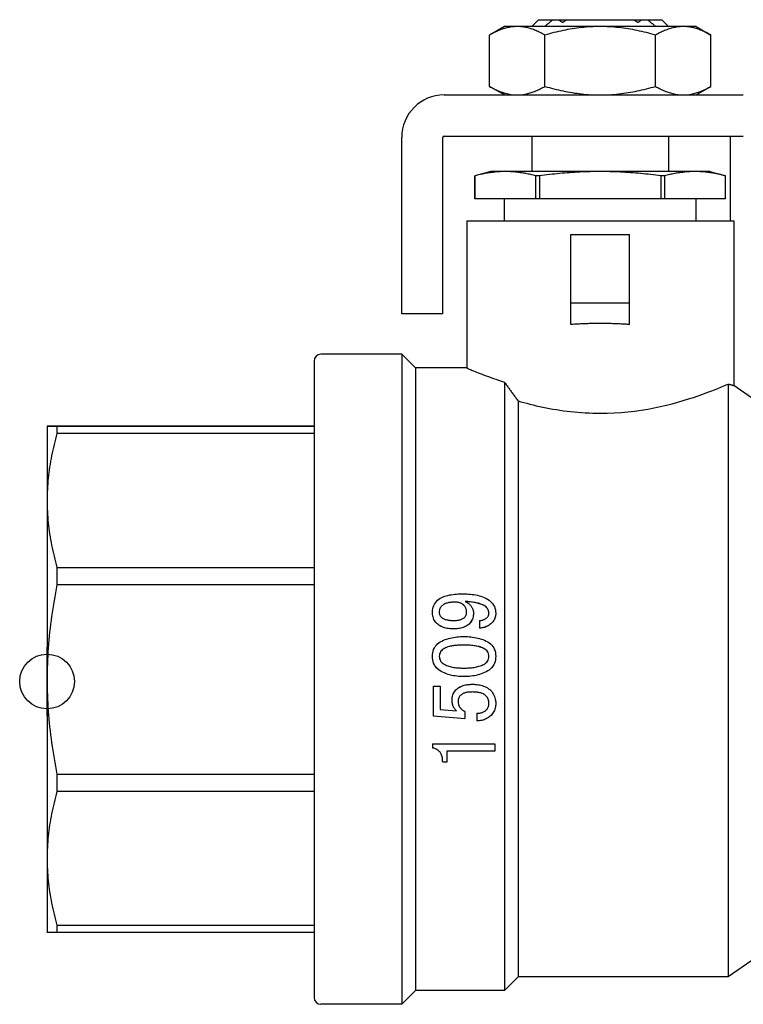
# Model space of a CAD drawing. Header units: millimetres. Extents: x 43 to 3762, y 62 to 374.
# Tile 1 of 15: x 230 to 283, y 191 to 262. Entities that reach past the tile are written whole.
import ezdxf

# ---------------------------------------------------------------- set-up
doc = ezdxf.new("R2010")
doc.units = ezdxf.units.MM
doc.layers.add('DETAIL', color=2, linetype='Continuous')
doc.layers.add('ORIGIN', color=6, linetype='Continuous')

msp = doc.modelspace()

# ---------------------------------------------------------------- linework, layer by layer
at = {"layer": 'DETAIL'}
for p, q in [((265.733, 261.985), (264.65, 261.36)), ((266.671, 261.985), (265.733, 261.985)), ((272.733, 261.985), (266.671, 261.985)), ((268.233, 262.485), (267.733, 261.985)), ((268.233, 262.485), (269.292, 262.485)), ((269.292, 262.485), (269.695, 262.485)), ((269.695, 262.485), (270.277, 262.485)), ((270.277, 262.485), (275.188, 262.485)), ((278.795, 261.985), (272.733, 261.985)), ((275.188, 262.485), (275.771, 262.485)), ((275.771, 262.485), (276.174, 262.485)), ((276.174, 262.485), (277.233, 262.485)), ((277.233, 262.485), (277.733, 261.985)), ((279.733, 261.985), (278.795, 261.985)), ((279.733, 261.985), (280.816, 261.36)), ((264.65, 257.61), (264.65, 261.36)), ((268.691, 257.61), (268.691, 261.36)), ((276.774, 257.61), (276.774, 261.36)), ((280.816, 257.61), (280.816, 261.36)), ((265.733, 256.985), (264.65, 257.61)), ((279.733, 256.985), (280.816, 257.61)), ((261.333, 256.985), (283.185, 256.985)), ((261.333, 253.985), (283.185, 253.985)), ((267.733, 253.985), (267.733, 251.387)), ((277.733, 253.985), (277.733, 251.387)), ((282.233, 253.985), (282.233, 253.885)), ((258.233, 240.988), (258.233, 253.885)), ((261.233, 240.988), (261.233, 253.885)), ((282.233, 253.885), (282.233, 247.785)), ((264.733, 251.387), (263.583, 251.079)), ((265.804, 251.387), (264.733, 251.387)), ((272.733, 251.387), (265.804, 251.387)), ((279.661, 251.387), (272.733, 251.387)), ((280.733, 251.387), (279.661, 251.387)), ((280.733, 251.387), (281.883, 251.079)), ((263.584, 251.079), (263.583, 251.079)), ((263.583, 249.387), (263.583, 251.079)), ((263.584, 251.079), (263.584, 249.387)), ((268.025, 249.387), (268.025, 251.079)), ((268.292, 251.079), (268.025, 251.079)), ((268.292, 251.079), (268.292, 249.387)), ((277.174, 249.387), (277.174, 251.079)), ((277.44, 251.079), (277.174, 251.079)), ((277.44, 251.079), (277.44, 249.387)), ((281.881, 249.387), (281.881, 251.079)), ((281.883, 251.079), (281.881, 251.079)), ((281.883, 249.387), (281.883, 251.079)), ((263.584, 249.387), (263.583, 249.387)), ((268.025, 249.387), (263.584, 249.387)), ((265.733, 247.785), (265.733, 249.387)), ((268.292, 249.387), (268.025, 249.387)), ((277.174, 249.387), (268.292, 249.387)), ((277.44, 249.387), (277.174, 249.387)), ((281.881, 249.387), (277.44, 249.387)), ((279.733, 247.785), (279.733, 249.387)), ((281.883, 249.387), (281.881, 249.387)), ((262.983, 247.785), (282.483, 247.785)), ((262.983, 247.785), (262.983, 237.035)), ((282.483, 247.785), (282.483, 235.761)), ((270.583, 246.785), (274.883, 246.785)), ((270.583, 241.785), (270.583, 246.785)), ((274.883, 241.785), (274.883, 246.785)), ((270.583, 241.785), (274.883, 241.785)), ((270.583, 240.209), (270.583, 241.785)), ((274.883, 240.209), (274.883, 241.785)), ((261.233, 240.988), (258.233, 240.988)), ((251.833, 237.535), (251.833, 191.035)), ((258.233, 238.035), (252.333, 238.035)), ((258.233, 238.035), (258.233, 190.535)), ((259.233, 237.035), (258.233, 238.035)), ((259.233, 237.035), (259.233, 191.535)), ((262.983, 237.035), (259.233, 237.035)), ((265.733, 235.999), (265.733, 191.535)), ((282.091, 235.862), (282.091, 192.535)), ((286.733, 232.785), (282.483, 235.761)), ((266.733, 234.632), (266.733, 192.535)), ((232.333, 232.785), (232.333, 227.355)), ((251.833, 232.791), (233.054, 232.791)), ((233.054, 232.779), (251.833, 232.779)), ((233.054, 232.779), (233.054, 232.248)), ((251.833, 232.248), (233.054, 232.248)), ((232.333, 227.355), (232.333, 214.268)), ((233.054, 222.461), (251.833, 222.461)), ((233.054, 222.461), (233.054, 221.183)), ((251.833, 221.183), (233.054, 221.183)), ((262.136, 219.923), (262.136, 219.925)), ((260.478, 219.205), (260.478, 219.203)), ((263.478, 219.092), (263.478, 219.09)), ((265.103, 219.109), (265.103, 219.107)), ((263.915, 218.583), (263.915, 218.029)), ((263.915, 218.029), (263.915, 218.028)), ((262.031, 217.968), (262.031, 217.966)), ((262.777, 216.79), (262.777, 216.791)), ((260.478, 215.964), (260.478, 215.963)), ((265.103, 215.964), (265.103, 215.963)), ((262.777, 214.482), (262.777, 214.482)), ((232.333, 214.268), (232.333, 201.192)), ((260.54, 213.795), (261.04, 213.795)), ((260.54, 213.795), (260.54, 211.612)), ((260.54, 213.795), (260.54, 213.795)), ((260.54, 213.795), (261.04, 213.795)), ((261.04, 213.795), (261.04, 212.071)), ((261.04, 213.795), (261.04, 213.795)), ((263.403, 213.92), (263.403, 213.92)), ((261.915, 212.803), (261.915, 212.804)), ((265.103, 212.524), (265.103, 212.525)), ((261.04, 212.072), (262.235, 211.976)), ((261.04, 212.071), (262.237, 211.974)), ((262.853, 211.923), (262.853, 211.924)), ((262.853, 211.923), (262.853, 211.426)), ((263.728, 211.799), (263.728, 211.8)), ((263.728, 211.799), (263.728, 211.24)), ((260.478, 209.577), (260.478, 209.579)), ((260.478, 209.579), (265.04, 209.579)), ((260.478, 209.577), (265.04, 209.577)), ((260.478, 209.577), (260.478, 209.271)), ((265.04, 209.577), (265.04, 209.579)), ((265.04, 209.577), (265.04, 209.028)), ((261.54, 209.028), (261.54, 208.24)), ((265.04, 209.028), (261.54, 209.028)), ((261.54, 208.24), (261.228, 208.24)), ((233.054, 207.354), (251.833, 207.354)), ((233.054, 207.354), (233.054, 206.077)), ((251.833, 206.077), (233.054, 206.077)), ((232.333, 201.192), (232.333, 195.785)), ((233.054, 196.307), (251.833, 196.307)), ((233.054, 196.307), (233.054, 195.779)), ((251.833, 195.779), (233.054, 195.779)), ((286.733, 195.785), (282.091, 192.535)), ((266.733, 192.535), (265.733, 191.535)), ((282.091, 192.535), (266.733, 192.535)), ((259.233, 191.535), (258.233, 190.535)), ((265.733, 191.535), (259.233, 191.535)), ((258.233, 190.535), (252.333, 190.535))]:
    msp.add_line(p, q, dxfattribs=at)
at = {"layer": 'DETAIL', "flags": 128}
for points in [[(266.671, 261.985), (266.585, 261.984), (266.499, 261.98), (266.414, 261.974), (266.328, 261.965), (266.243, 261.954), (266.158, 261.941), (266.073, 261.925), (265.988, 261.908), (265.904, 261.888), (265.819, 261.865), (265.735, 261.841), (265.65, 261.815), (265.566, 261.787), (265.482, 261.757), (265.398, 261.725), (265.314, 261.691), (265.231, 261.655), (265.147, 261.618), (265.064, 261.579), (264.981, 261.538), (264.898, 261.496), (264.815, 261.452), (264.732, 261.407), (264.65, 261.36)], [(268.691, 261.36), (268.609, 261.407), (268.526, 261.452), (268.443, 261.496), (268.36, 261.539), (268.277, 261.579), (268.193, 261.619), (268.11, 261.656), (268.027, 261.692), (267.943, 261.725), (267.859, 261.757), (267.775, 261.787), (267.691, 261.816), (267.607, 261.842), (267.523, 261.866), (267.438, 261.888), (267.353, 261.908), (267.269, 261.925), (267.184, 261.941), (267.099, 261.954), (267.013, 261.965), (266.928, 261.974), (266.842, 261.98), (266.756, 261.984), (266.671, 261.985)], [(268.664, 261.985), (268.69, 262.006), (268.716, 262.027), (268.742, 262.048), (268.767, 262.07), (268.793, 262.091), (268.819, 262.112), (268.845, 262.133), (268.871, 262.154), (268.898, 262.175), (268.924, 262.196), (268.95, 262.216), (268.976, 262.237), (269.002, 262.258), (269.028, 262.279), (269.054, 262.3), (269.081, 262.32), (269.107, 262.341), (269.133, 262.362), (269.16, 262.382), (269.186, 262.403), (269.212, 262.424), (269.239, 262.444), (269.265, 262.465), (269.292, 262.485)], [(272.733, 261.985), (272.561, 261.984), (272.39, 261.98), (272.219, 261.974), (272.049, 261.965), (271.878, 261.954), (271.708, 261.941), (271.538, 261.925), (271.368, 261.908), (271.199, 261.888), (271.03, 261.865), (270.861, 261.841), (270.692, 261.815), (270.524, 261.787), (270.356, 261.757), (270.188, 261.725), (270.02, 261.691), (269.853, 261.655), (269.686, 261.618), (269.52, 261.579), (269.353, 261.538), (269.187, 261.496), (269.022, 261.452), (268.856, 261.407), (268.691, 261.36)], [(269.695, 262.485), (269.706, 262.477), (269.718, 262.468), (269.73, 262.46), (269.742, 262.451), (269.754, 262.443), (269.766, 262.434), (269.777, 262.426), (269.789, 262.418), (269.801, 262.409), (269.813, 262.401), (269.825, 262.392), (269.837, 262.384), (269.849, 262.376), (269.861, 262.368), (269.873, 262.359), (269.884, 262.351), (269.896, 262.343), (269.908, 262.334), (269.92, 262.326), (269.932, 262.318), (269.944, 262.31), (269.956, 262.301), (269.968, 262.293), (269.98, 262.285)], [(269.98, 262.285), (269.992, 262.293), (270.005, 262.302), (270.017, 262.31), (270.029, 262.319), (270.042, 262.327), (270.054, 262.336), (270.066, 262.344), (270.078, 262.353), (270.091, 262.361), (270.103, 262.369), (270.116, 262.378), (270.128, 262.386), (270.14, 262.394), (270.153, 262.403), (270.165, 262.411), (270.177, 262.419), (270.19, 262.428), (270.202, 262.436), (270.215, 262.444), (270.227, 262.452), (270.24, 262.46), (270.252, 262.469), (270.265, 262.477), (270.277, 262.485)], [(276.774, 261.36), (276.609, 261.407), (276.443, 261.452), (276.277, 261.496), (276.111, 261.539), (275.945, 261.579), (275.778, 261.619), (275.612, 261.656), (275.445, 261.692), (275.277, 261.725), (275.11, 261.757), (274.942, 261.787), (274.774, 261.816), (274.606, 261.842), (274.437, 261.866), (274.268, 261.888), (274.099, 261.908), (273.929, 261.925), (273.759, 261.941), (273.589, 261.954), (273.418, 261.965), (273.247, 261.974), (273.076, 261.98), (272.905, 261.984), (272.733, 261.985)], [(275.188, 262.485), (275.201, 262.477), (275.213, 262.469), (275.226, 262.46), (275.238, 262.452), (275.251, 262.444), (275.263, 262.436), (275.275, 262.428), (275.288, 262.419), (275.3, 262.411), (275.313, 262.403), (275.325, 262.394), (275.337, 262.386), (275.35, 262.378), (275.362, 262.369), (275.375, 262.361), (275.387, 262.353), (275.399, 262.344), (275.412, 262.336), (275.424, 262.327), (275.436, 262.319), (275.448, 262.31), (275.461, 262.302), (275.473, 262.293), (275.485, 262.285)], [(275.485, 262.285), (275.497, 262.293), (275.509, 262.301), (275.521, 262.31), (275.533, 262.318), (275.545, 262.326), (275.557, 262.334), (275.569, 262.343), (275.581, 262.351), (275.593, 262.359), (275.605, 262.368), (275.617, 262.376), (275.629, 262.384), (275.64, 262.392), (275.652, 262.401), (275.664, 262.409), (275.676, 262.418), (275.688, 262.426), (275.7, 262.434), (275.712, 262.443), (275.724, 262.451), (275.735, 262.46), (275.747, 262.468), (275.759, 262.477), (275.771, 262.485)], [(276.174, 262.485), (276.2, 262.465), (276.227, 262.444), (276.253, 262.424), (276.279, 262.403), (276.306, 262.382), (276.332, 262.362), (276.358, 262.341), (276.385, 262.32), (276.411, 262.3), (276.437, 262.279), (276.463, 262.258), (276.489, 262.237), (276.516, 262.216), (276.542, 262.196), (276.568, 262.175), (276.594, 262.154), (276.62, 262.133), (276.646, 262.112), (276.672, 262.091), (276.698, 262.07), (276.724, 262.048), (276.75, 262.027), (276.776, 262.006), (276.802, 261.985)], [(278.795, 261.985), (278.709, 261.984), (278.624, 261.98), (278.539, 261.974), (278.454, 261.965), (278.368, 261.954), (278.283, 261.941), (278.198, 261.925), (278.113, 261.907), (278.029, 261.887), (277.944, 261.865), (277.859, 261.841), (277.775, 261.815), (277.691, 261.787), (277.606, 261.756), (277.522, 261.724), (277.438, 261.691), (277.355, 261.655), (277.271, 261.618), (277.188, 261.579), (277.105, 261.538), (277.022, 261.496), (276.939, 261.452), (276.856, 261.407), (276.774, 261.36)], [(280.816, 261.36), (280.734, 261.406), (280.652, 261.451), (280.569, 261.495), (280.486, 261.537), (280.403, 261.578), (280.32, 261.617), (280.237, 261.654), (280.153, 261.69), (280.069, 261.723), (279.985, 261.755), (279.901, 261.786), (279.816, 261.814), (279.732, 261.84), (279.647, 261.864), (279.562, 261.887), (279.477, 261.907), (279.392, 261.925), (279.307, 261.94), (279.222, 261.954), (279.136, 261.965), (279.051, 261.974), (278.966, 261.98), (278.88, 261.984), (278.795, 261.985)], [(264.65, 257.61), (264.732, 257.563), (264.815, 257.518), (264.898, 257.474), (264.981, 257.431), (265.064, 257.391), (265.148, 257.351), (265.231, 257.314), (265.314, 257.278), (265.398, 257.245), (265.482, 257.213), (265.566, 257.183), (265.65, 257.154), (265.734, 257.128), (265.818, 257.104), (265.903, 257.082), (265.988, 257.062), (266.072, 257.045), (266.157, 257.029), (266.242, 257.016), (266.328, 257.005), (266.413, 256.996), (266.499, 256.99), (266.585, 256.986), (266.671, 256.985)], [(266.671, 256.985), (266.756, 256.986), (266.842, 256.99), (266.927, 256.996), (267.013, 257.005), (267.098, 257.016), (267.183, 257.029), (267.268, 257.045), (267.353, 257.062), (267.437, 257.082), (267.522, 257.104), (267.606, 257.129), (267.691, 257.155), (267.775, 257.183), (267.859, 257.213), (267.943, 257.245), (268.027, 257.279), (268.11, 257.315), (268.194, 257.352), (268.277, 257.391), (268.36, 257.432), (268.443, 257.474), (268.526, 257.518), (268.609, 257.563), (268.691, 257.61)], [(268.691, 257.61), (268.857, 257.563), (269.022, 257.518), (269.188, 257.474), (269.354, 257.431), (269.52, 257.391), (269.687, 257.351), (269.854, 257.314), (270.021, 257.278), (270.188, 257.245), (270.355, 257.213), (270.523, 257.183), (270.691, 257.154), (270.86, 257.128), (271.028, 257.104), (271.197, 257.082), (271.367, 257.062), (271.536, 257.045), (271.706, 257.029), (271.876, 257.016), (272.047, 257.005), (272.218, 256.996), (272.389, 256.99), (272.561, 256.986), (272.733, 256.985)], [(272.733, 256.985), (272.904, 256.986), (273.075, 256.99), (273.246, 256.996), (273.417, 257.005), (273.587, 257.016), (273.757, 257.029), (273.927, 257.045), (274.097, 257.062), (274.267, 257.082), (274.436, 257.104), (274.605, 257.129), (274.773, 257.155), (274.942, 257.183), (275.11, 257.213), (275.278, 257.245), (275.445, 257.279), (275.612, 257.315), (275.779, 257.352), (275.946, 257.391), (276.112, 257.432), (276.278, 257.474), (276.444, 257.518), (276.609, 257.563), (276.774, 257.61)], [(276.774, 257.61), (276.856, 257.563), (276.939, 257.518), (277.022, 257.474), (277.105, 257.432), (277.188, 257.391), (277.271, 257.352), (277.355, 257.315), (277.438, 257.279), (277.522, 257.246), (277.606, 257.214), (277.691, 257.183), (277.775, 257.155), (277.859, 257.129), (277.944, 257.105), (278.029, 257.083), (278.113, 257.063), (278.198, 257.045), (278.283, 257.029), (278.368, 257.016), (278.454, 257.005), (278.539, 256.996), (278.624, 256.99), (278.709, 256.986), (278.795, 256.985)], [(278.795, 256.985), (278.88, 256.986), (278.966, 256.99), (279.051, 256.996), (279.137, 257.005), (279.222, 257.016), (279.307, 257.03), (279.392, 257.045), (279.477, 257.063), (279.562, 257.083), (279.647, 257.106), (279.732, 257.13), (279.816, 257.156), (279.901, 257.184), (279.985, 257.215), (280.069, 257.247), (280.153, 257.28), (280.237, 257.316), (280.32, 257.353), (280.403, 257.392), (280.486, 257.433), (280.569, 257.475), (280.652, 257.519), (280.734, 257.564), (280.816, 257.61)], [(265.804, 251.387), (265.712, 251.386), (265.619, 251.384), (265.527, 251.381), (265.434, 251.377), (265.342, 251.372), (265.249, 251.366), (265.157, 251.358), (265.064, 251.35), (264.972, 251.34), (264.879, 251.329), (264.787, 251.318), (264.694, 251.305), (264.602, 251.291), (264.509, 251.276), (264.417, 251.261), (264.324, 251.244), (264.232, 251.226), (264.139, 251.208), (264.047, 251.189), (263.954, 251.168), (263.862, 251.147), (263.769, 251.125), (263.676, 251.102), (263.584, 251.079)], [(268.025, 251.079), (267.932, 251.102), (267.84, 251.125), (267.747, 251.147), (267.655, 251.168), (267.562, 251.189), (267.47, 251.208), (267.377, 251.226), (267.285, 251.244), (267.192, 251.261), (267.1, 251.276), (267.007, 251.291), (266.915, 251.305), (266.822, 251.318), (266.73, 251.329), (266.637, 251.34), (266.545, 251.35), (266.452, 251.358), (266.36, 251.366), (266.267, 251.372), (266.175, 251.377), (266.082, 251.381), (265.99, 251.384), (265.897, 251.386), (265.804, 251.387)], [(272.733, 251.387), (272.548, 251.386), (272.363, 251.384), (272.178, 251.381), (271.993, 251.377), (271.807, 251.372), (271.622, 251.366), (271.437, 251.358), (271.252, 251.35), (271.067, 251.34), (270.882, 251.329), (270.697, 251.318), (270.512, 251.305), (270.327, 251.291), (270.142, 251.276), (269.957, 251.261), (269.772, 251.244), (269.587, 251.226), (269.402, 251.208), (269.217, 251.189), (269.032, 251.168), (268.847, 251.147), (268.662, 251.125), (268.477, 251.102), (268.292, 251.079)], [(277.174, 251.079), (276.989, 251.102), (276.804, 251.125), (276.619, 251.147), (276.434, 251.168), (276.248, 251.189), (276.063, 251.208), (275.878, 251.226), (275.693, 251.244), (275.508, 251.261), (275.323, 251.276), (275.138, 251.291), (274.953, 251.305), (274.768, 251.318), (274.583, 251.329), (274.398, 251.34), (274.213, 251.35), (274.028, 251.358), (273.843, 251.366), (273.658, 251.372), (273.473, 251.377), (273.288, 251.381), (273.103, 251.384), (272.918, 251.386), (272.733, 251.387)], [(279.661, 251.387), (279.568, 251.386), (279.476, 251.384), (279.384, 251.381), (279.291, 251.377), (279.199, 251.372), (279.106, 251.366), (279.013, 251.358), (278.921, 251.35), (278.828, 251.34), (278.736, 251.329), (278.643, 251.317), (278.55, 251.305), (278.458, 251.291), (278.365, 251.276), (278.273, 251.261), (278.18, 251.244), (278.087, 251.226), (277.995, 251.208), (277.902, 251.188), (277.81, 251.168), (277.717, 251.147), (277.625, 251.125), (277.533, 251.102), (277.44, 251.079)], [(281.881, 251.079), (281.789, 251.102), (281.697, 251.125), (281.604, 251.147), (281.512, 251.168), (281.419, 251.188), (281.327, 251.208), (281.235, 251.226), (281.142, 251.244), (281.05, 251.261), (280.957, 251.276), (280.865, 251.291), (280.772, 251.305), (280.68, 251.318), (280.587, 251.329), (280.495, 251.34), (280.402, 251.35), (280.309, 251.358), (280.217, 251.366), (280.124, 251.372), (280.032, 251.377), (279.939, 251.381), (279.846, 251.384), (279.754, 251.386), (279.661, 251.387)], [(272.733, 240.285), (272.643, 240.285), (272.552, 240.284), (272.462, 240.284), (272.372, 240.283), (272.282, 240.282), (272.191, 240.28), (272.101, 240.279), (272.011, 240.277), (271.921, 240.274), (271.831, 240.272), (271.741, 240.269), (271.651, 240.266), (271.561, 240.263), (271.471, 240.259), (271.382, 240.255), (271.292, 240.251), (271.203, 240.247), (271.114, 240.242), (271.025, 240.237), (270.936, 240.232), (270.847, 240.227), (270.759, 240.221), (270.671, 240.215), (270.583, 240.209)], [(274.883, 240.209), (274.795, 240.215), (274.706, 240.221), (274.618, 240.227), (274.529, 240.232), (274.44, 240.237), (274.351, 240.242), (274.262, 240.247), (274.173, 240.251), (274.083, 240.255), (273.994, 240.259), (273.904, 240.263), (273.814, 240.266), (273.724, 240.269), (273.634, 240.272), (273.544, 240.274), (273.454, 240.277), (273.364, 240.279), (273.274, 240.28), (273.184, 240.282), (273.093, 240.283), (273.003, 240.284), (272.913, 240.284), (272.823, 240.285), (272.733, 240.285)], [(262.983, 237.035), (262.988, 237.033), (263.003, 237.026), (263.029, 237.015), (263.065, 236.999), (263.111, 236.98), (263.167, 236.956), (263.232, 236.929), (263.308, 236.897), (263.393, 236.862), (263.488, 236.823), (263.592, 236.78), (263.706, 236.735), (263.829, 236.685), (263.96, 236.633), (264.101, 236.579), (264.249, 236.521), (264.407, 236.462), (264.572, 236.4), (264.746, 236.336), (264.928, 236.271), (265.118, 236.205), (265.315, 236.137), (265.52, 236.068), (265.733, 235.999)], [(265.733, 235.999), (265.773, 235.944), (265.814, 235.888), (265.854, 235.833), (265.895, 235.777), (265.936, 235.721), (265.977, 235.665), (266.018, 235.609), (266.059, 235.552), (266.1, 235.496), (266.142, 235.439), (266.183, 235.383), (266.225, 235.326), (266.266, 235.269), (266.308, 235.211), (266.35, 235.154), (266.392, 235.097), (266.435, 235.039), (266.477, 234.981), (266.519, 234.923), (266.562, 234.865), (266.604, 234.807), (266.647, 234.749), (266.69, 234.691), (266.733, 234.632)], [(272.733, 233.727), (273.24, 233.734), (273.748, 233.754), (274.253, 233.788), (274.753, 233.833), (275.247, 233.889), (275.731, 233.957), (276.206, 234.035), (276.67, 234.122), (277.124, 234.217), (277.565, 234.319), (277.993, 234.426), (278.405, 234.538), (278.801, 234.652), (279.181, 234.769), (279.545, 234.886), (279.892, 235.004), (280.22, 235.119), (280.529, 235.232), (280.817, 235.341), (281.084, 235.445), (281.331, 235.544), (281.556, 235.636), (281.759, 235.72), (281.937, 235.796), (282.091, 235.862)], [(282.091, 235.862), (282.123, 235.854), (282.154, 235.845), (282.183, 235.838), (282.211, 235.83), (282.237, 235.823), (282.262, 235.817), (282.286, 235.81), (282.309, 235.804), (282.33, 235.799), (282.349, 235.794), (282.368, 235.789), (282.385, 235.785), (282.4, 235.781), (282.415, 235.777), (282.428, 235.774), (282.439, 235.771), (282.449, 235.769), (282.458, 235.767), (282.466, 235.765), (282.472, 235.763), (282.477, 235.762), (282.48, 235.762), (282.482, 235.761), (282.483, 235.761)], [(266.733, 234.632), (266.944, 234.571), (267.16, 234.51), (267.38, 234.451), (267.605, 234.392), (267.835, 234.335), (268.068, 234.279), (268.305, 234.225), (268.545, 234.173), (268.789, 234.123), (269.035, 234.076), (269.285, 234.031), (269.536, 233.988), (269.791, 233.949), (270.049, 233.912), (270.31, 233.878), (270.574, 233.848), (270.839, 233.82), (271.107, 233.796), (271.376, 233.776), (271.647, 233.758), (271.918, 233.745), (272.189, 233.735), (272.461, 233.729), (272.733, 233.727)], [(233.054, 232.791), (232.997, 232.791), (232.943, 232.791), (232.89, 232.79), (232.84, 232.79), (232.792, 232.79), (232.746, 232.79), (232.702, 232.789), (232.661, 232.789), (232.622, 232.789), (232.586, 232.789), (232.551, 232.788), (232.52, 232.788), (232.49, 232.788), (232.463, 232.788), (232.439, 232.787), (232.417, 232.787), (232.397, 232.787), (232.38, 232.787), (232.366, 232.786), (232.354, 232.786), (232.345, 232.786), (232.338, 232.786), (232.334, 232.785), (232.333, 232.785)], [(232.333, 232.785), (232.334, 232.785), (232.338, 232.784), (232.345, 232.784), (232.354, 232.784), (232.366, 232.784), (232.381, 232.783), (232.398, 232.783), (232.417, 232.783), (232.439, 232.783), (232.464, 232.782), (232.491, 232.782), (232.52, 232.782), (232.552, 232.782), (232.586, 232.781), (232.623, 232.781), (232.662, 232.781), (232.703, 232.781), (232.747, 232.78), (232.793, 232.78), (232.841, 232.78), (232.891, 232.78), (232.943, 232.779), (232.998, 232.779), (233.054, 232.779)], [(233.054, 232.248), (232.997, 232.045), (232.943, 231.842), (232.89, 231.639), (232.84, 231.436), (232.792, 231.233), (232.746, 231.029), (232.702, 230.826), (232.661, 230.622), (232.622, 230.419), (232.586, 230.215), (232.551, 230.011), (232.52, 229.807), (232.49, 229.603), (232.463, 229.399), (232.439, 229.195), (232.417, 228.991), (232.397, 228.787), (232.38, 228.583), (232.366, 228.378), (232.354, 228.174), (232.345, 227.969), (232.338, 227.764), (232.334, 227.56), (232.333, 227.355)], [(232.333, 227.355), (232.334, 227.151), (232.338, 226.947), (232.345, 226.743), (232.354, 226.538), (232.366, 226.334), (232.381, 226.13), (232.398, 225.925), (232.417, 225.721), (232.439, 225.516), (232.464, 225.312), (232.491, 225.107), (232.52, 224.903), (232.552, 224.698), (232.586, 224.494), (232.623, 224.29), (232.662, 224.086), (232.703, 223.882), (232.747, 223.678), (232.793, 223.475), (232.841, 223.272), (232.891, 223.068), (232.943, 222.866), (232.998, 222.663), (233.054, 222.461)], [(233.054, 221.183), (232.997, 220.896), (232.943, 220.609), (232.89, 220.322), (232.84, 220.035), (232.792, 219.748), (232.746, 219.46), (232.702, 219.173), (232.661, 218.885), (232.622, 218.598), (232.586, 218.31), (232.551, 218.022), (232.52, 217.734), (232.49, 217.446), (232.463, 217.157), (232.439, 216.869), (232.417, 216.581), (232.397, 216.292), (232.38, 216.003), (232.366, 215.714), (232.354, 215.425), (232.345, 215.136), (232.338, 214.847), (232.334, 214.558), (232.333, 214.268)], [(260.478, 219.205), (260.484, 219.338), (260.499, 219.443), (260.529, 219.561), (260.57, 219.674), (260.625, 219.781), (260.692, 219.882), (260.768, 219.973), (260.854, 220.057), (260.951, 220.135), (261.05, 220.202), (261.156, 220.261), (261.271, 220.313), (261.374, 220.352), (261.484, 220.387), (261.6, 220.418), (261.722, 220.445), (261.851, 220.468), (261.986, 220.487), (262.105, 220.5), (262.227, 220.511), (262.354, 220.519), (262.453, 220.524), (262.576, 220.527), (262.724, 220.529)], [(262.724, 220.529), (262.868, 220.527), (262.986, 220.523), (263.114, 220.517), (263.242, 220.506), (263.371, 220.492), (263.501, 220.473), (263.632, 220.451), (263.759, 220.424), (263.883, 220.393), (264.013, 220.355), (264.135, 220.312), (264.249, 220.266), (264.381, 220.203), (264.502, 220.136), (264.611, 220.064), (264.708, 219.987), (264.794, 219.906), (264.869, 219.82), (264.943, 219.714), (265.002, 219.602), (265.048, 219.484), (265.08, 219.361), (265.095, 219.249), (265.103, 219.109)], [(262.136, 219.925), (262.059, 219.924), (261.994, 219.922), (261.942, 219.919), (261.874, 219.914), (261.809, 219.907), (261.748, 219.899), (261.684, 219.888), (261.62, 219.874), (261.558, 219.858), (261.493, 219.838), (261.432, 219.816), (261.377, 219.792), (261.318, 219.761), (261.264, 219.727), (261.213, 219.689), (261.166, 219.647), (261.122, 219.601), (261.083, 219.55), (261.05, 219.497), (261.024, 219.439), (261.003, 219.378), (260.989, 219.316), (260.982, 219.261), (260.978, 219.191)], [(262.136, 219.923), (262.059, 219.922), (261.997, 219.92), (261.942, 219.917), (261.875, 219.912), (261.812, 219.905), (261.749, 219.896), (261.685, 219.886), (261.622, 219.873), (261.561, 219.858), (261.5, 219.839), (261.439, 219.817), (261.377, 219.79), (261.317, 219.758), (261.261, 219.723), (261.21, 219.685), (261.164, 219.643), (261.122, 219.598), (261.084, 219.548), (261.051, 219.495), (261.024, 219.438), (261.003, 219.377), (260.99, 219.319), (260.982, 219.262), (260.978, 219.19)], [(262.978, 219.191), (262.976, 219.248), (262.972, 219.294), (262.964, 219.345), (262.953, 219.397), (262.938, 219.446), (262.919, 219.494), (262.896, 219.542), (262.87, 219.587), (262.84, 219.628), (262.808, 219.666), (262.771, 219.703), (262.73, 219.739), (262.687, 219.771), (262.643, 219.799), (262.597, 219.824), (262.552, 219.846), (262.503, 219.865), (262.45, 219.883), (262.402, 219.896), (262.35, 219.907), (262.295, 219.915), (262.241, 219.921), (262.195, 219.924), (262.136, 219.925)], [(262.978, 219.19), (262.975, 219.248), (262.972, 219.296), (262.964, 219.344), (262.953, 219.395), (262.938, 219.443), (262.919, 219.492), (262.896, 219.54), (262.869, 219.584), (262.839, 219.626), (262.806, 219.665), (262.769, 219.702), (262.729, 219.737), (262.686, 219.769), (262.64, 219.797), (262.593, 219.823), (262.545, 219.845), (262.497, 219.864), (262.45, 219.88), (262.401, 219.893), (262.349, 219.904), (262.295, 219.913), (262.245, 219.919), (262.197, 219.921), (262.136, 219.923)], [(262.871, 219.974), (262.924, 219.948), (262.966, 219.926), (262.999, 219.908), (263.039, 219.884), (263.078, 219.857), (263.117, 219.828), (263.155, 219.797), (263.19, 219.765), (263.223, 219.733), (263.254, 219.699), (263.283, 219.662), (263.312, 219.623), (263.339, 219.582), (263.364, 219.541), (263.385, 219.502), (263.403, 219.461), (263.42, 219.417), (263.436, 219.37), (263.45, 219.322), (263.46, 219.277), (263.468, 219.233), (263.472, 219.197), (263.475, 219.15), (263.478, 219.092)], [(264.603, 219.12), (264.597, 219.207), (264.58, 219.291), (264.55, 219.373), (264.51, 219.448), (264.457, 219.516), (264.393, 219.58), (264.328, 219.631), (264.254, 219.677), (264.17, 219.721), (264.097, 219.752), (264.014, 219.783), (263.922, 219.812), (263.835, 219.837), (263.75, 219.858), (263.666, 219.876), (263.579, 219.893), (263.492, 219.908), (263.412, 219.92), (263.321, 219.932), (263.222, 219.944), (263.132, 219.954), (263.053, 219.961), (262.976, 219.967), (262.871, 219.974)], [(264.603, 219.119), (264.597, 219.208), (264.58, 219.29), (264.551, 219.371), (264.508, 219.447), (264.453, 219.518), (264.394, 219.577), (264.329, 219.627), (264.256, 219.673), (264.177, 219.713), (264.094, 219.75), (264.009, 219.782), (263.924, 219.809), (263.84, 219.833), (263.757, 219.854), (263.674, 219.873), (263.591, 219.889), (263.505, 219.903), (263.415, 219.917), (263.323, 219.929), (263.227, 219.941), (263.134, 219.951), (263.066, 219.957), (262.98, 219.964), (262.877, 219.971)], [(262.031, 217.968), (261.927, 217.97), (261.843, 217.974), (261.748, 217.981), (261.65, 217.994), (261.557, 218.009), (261.469, 218.028), (261.374, 218.054), (261.286, 218.082), (261.201, 218.115), (261.115, 218.154), (261.03, 218.198), (260.951, 218.247), (260.872, 218.305), (260.801, 218.366), (260.738, 218.431), (260.68, 218.503), (260.629, 218.581), (260.586, 218.664), (260.551, 218.75), (260.523, 218.838), (260.502, 218.929), (260.488, 219.02), (260.482, 219.102), (260.478, 219.205)], [(262.031, 217.966), (261.924, 217.968), (261.839, 217.972), (261.748, 217.98), (261.653, 217.991), (261.563, 218.006), (261.469, 218.026), (261.373, 218.052), (261.283, 218.08), (261.198, 218.112), (261.115, 218.15), (261.033, 218.194), (260.951, 218.246), (260.872, 218.303), (260.8, 218.366), (260.735, 218.432), (260.678, 218.504), (260.628, 218.581), (260.586, 218.662), (260.551, 218.749), (260.522, 218.838), (260.502, 218.927), (260.488, 219.025), (260.482, 219.1), (260.478, 219.203)], [(260.978, 219.191), (260.983, 219.129), (260.99, 219.08), (261.006, 219.027), (261.028, 218.978), (261.056, 218.929), (261.09, 218.882), (261.128, 218.837), (261.169, 218.797), (261.212, 218.761), (261.258, 218.729), (261.307, 218.702), (261.358, 218.679), (261.409, 218.66), (261.463, 218.644), (261.521, 218.629), (261.572, 218.619), (261.628, 218.609), (261.689, 218.601), (261.745, 218.595), (261.802, 218.591), (261.86, 218.587), (261.904, 218.585), (261.961, 218.584), (262.03, 218.583)], [(262.03, 218.583), (262.094, 218.584), (262.147, 218.586), (262.191, 218.588), (262.247, 218.592), (262.3, 218.598), (262.35, 218.605), (262.406, 218.615), (262.458, 218.626), (262.507, 218.638), (262.559, 218.654), (262.609, 218.672), (262.657, 218.692), (262.71, 218.718), (262.758, 218.748), (262.8, 218.779), (262.838, 218.814), (262.871, 218.851), (262.9, 218.891), (262.925, 218.936), (262.945, 218.984), (262.96, 219.035), (262.97, 219.087), (262.975, 219.133), (262.978, 219.191)], [(263.478, 219.092), (263.474, 218.998), (263.466, 218.924), (263.451, 218.84), (263.428, 218.757), (263.399, 218.678), (263.363, 218.6), (263.321, 218.527), (263.272, 218.457), (263.216, 218.391), (263.154, 218.328), (263.09, 218.272), (263.022, 218.221), (262.953, 218.176), (262.878, 218.136), (262.797, 218.099), (262.716, 218.068), (262.634, 218.043), (262.547, 218.021), (262.463, 218.003), (262.377, 217.989), (262.291, 217.979), (262.206, 217.973), (262.128, 217.97), (262.031, 217.968)], [(263.478, 219.09), (263.474, 219.002), (263.466, 218.922), (263.451, 218.838), (263.428, 218.755), (263.399, 218.676), (263.363, 218.599), (263.32, 218.524), (263.269, 218.453), (263.213, 218.387), (263.153, 218.325), (263.089, 218.269), (263.022, 218.219), (262.952, 218.175), (262.877, 218.134), (262.798, 218.099), (262.716, 218.067), (262.632, 218.041), (262.547, 218.019), (262.462, 218.001), (262.376, 217.987), (262.291, 217.978), (262.199, 217.971), (262.128, 217.968), (262.031, 217.966)], [(263.915, 218.583), (263.965, 218.586), (264.006, 218.589), (264.037, 218.592), (264.076, 218.598), (264.116, 218.607), (264.156, 218.617), (264.195, 218.63), (264.233, 218.644), (264.27, 218.661), (264.306, 218.679), (264.341, 218.699), (264.375, 218.721), (264.411, 218.746), (264.441, 218.769), (264.468, 218.795), (264.497, 218.826), (264.522, 218.858), (264.544, 218.891), (264.563, 218.928), (264.577, 218.962), (264.588, 219), (264.597, 219.042), (264.601, 219.078), (264.603, 219.12)], [(265.103, 219.109), (265.1, 219.027), (265.094, 218.963), (265.082, 218.89), (265.064, 218.816), (265.042, 218.746), (265.015, 218.679), (264.981, 218.612), (264.944, 218.552), (264.898, 218.491), (264.849, 218.432), (264.8, 218.383), (264.742, 218.332), (264.68, 218.285), (264.618, 218.242), (264.554, 218.202), (264.489, 218.167), (264.423, 218.135), (264.356, 218.108), (264.284, 218.083), (264.212, 218.064), (264.139, 218.048), (264.065, 218.038), (263.999, 218.032), (263.915, 218.029)], [(265.103, 219.107), (265.1, 219.023), (265.093, 218.956), (265.082, 218.888), (265.065, 218.815), (265.043, 218.747), (265.015, 218.678), (264.98, 218.61), (264.942, 218.547), (264.9, 218.488), (264.852, 218.433), (264.8, 218.381), (264.742, 218.331), (264.681, 218.283), (264.619, 218.24), (264.557, 218.201), (264.493, 218.166), (264.426, 218.135), (264.356, 218.106), (264.285, 218.082), (264.213, 218.062), (264.139, 218.047), (264.07, 218.037), (264.001, 218.031), (263.915, 218.028)], [(260.478, 215.964), (260.485, 216.105), (260.498, 216.216), (260.525, 216.34), (260.567, 216.465), (260.62, 216.579), (260.686, 216.683), (260.765, 216.781), (260.854, 216.87), (260.954, 216.951), (261.05, 217.014), (261.161, 217.075), (261.287, 217.134), (261.407, 217.183), (261.522, 217.225), (261.643, 217.263), (261.769, 217.297), (261.893, 217.325), (262.017, 217.349), (262.145, 217.369), (262.271, 217.385), (262.395, 217.397), (262.52, 217.404), (262.635, 217.408), (262.777, 217.411)], [(262.777, 217.411), (262.919, 217.408), (263.035, 217.404), (263.161, 217.397), (263.285, 217.385), (263.412, 217.369), (263.542, 217.349), (263.667, 217.325), (263.792, 217.296), (263.92, 217.262), (264.04, 217.225), (264.156, 217.183), (264.278, 217.134), (264.405, 217.076), (264.517, 217.015), (264.615, 216.953), (264.717, 216.872), (264.808, 216.783), (264.888, 216.686), (264.956, 216.58), (265.011, 216.466), (265.053, 216.343), (265.082, 216.218), (265.096, 216.106), (265.103, 215.964)], [(262.777, 216.791), (262.668, 216.79), (262.577, 216.788), (262.503, 216.785), (262.412, 216.781), (262.321, 216.774), (262.23, 216.766), (262.134, 216.756), (262.046, 216.745), (261.954, 216.73), (261.861, 216.713), (261.773, 216.694), (261.692, 216.673), (261.599, 216.645), (261.513, 216.615), (261.434, 216.583), (261.347, 216.54), (261.269, 216.493), (261.2, 216.442), (261.133, 216.378), (261.079, 216.31), (261.033, 216.229), (261.001, 216.143), (260.985, 216.064), (260.978, 215.964)], [(262.777, 216.79), (262.668, 216.789), (262.579, 216.787), (262.503, 216.784), (262.415, 216.78), (262.326, 216.774), (262.23, 216.765), (262.13, 216.754), (262.034, 216.742), (261.942, 216.727), (261.859, 216.712), (261.78, 216.694), (261.692, 216.672), (261.599, 216.645), (261.512, 216.616), (261.43, 216.583), (261.351, 216.545), (261.275, 216.498), (261.201, 216.441), (261.133, 216.377), (261.078, 216.307), (261.034, 216.228), (261, 216.137), (260.985, 216.063), (260.978, 215.963)], [(264.603, 215.964), (264.596, 216.056), (264.578, 216.145), (264.545, 216.231), (264.5, 216.308), (264.442, 216.379), (264.372, 216.443), (264.301, 216.495), (264.222, 216.541), (264.135, 216.583), (264.054, 216.615), (263.967, 216.644), (263.873, 216.672), (263.792, 216.692), (263.707, 216.711), (263.618, 216.728), (263.525, 216.742), (263.429, 216.755), (263.329, 216.766), (263.237, 216.774), (263.145, 216.78), (263.053, 216.785), (262.979, 216.788), (262.887, 216.79), (262.777, 216.791)], [(264.603, 215.963), (264.596, 216.059), (264.578, 216.145), (264.545, 216.231), (264.498, 216.309), (264.438, 216.381), (264.372, 216.443), (264.298, 216.495), (264.215, 216.543), (264.135, 216.582), (264.05, 216.615), (263.959, 216.645), (263.873, 216.671), (263.79, 216.691), (263.702, 216.71), (263.61, 216.727), (263.516, 216.742), (263.422, 216.755), (263.329, 216.765), (263.237, 216.773), (263.142, 216.779), (263.053, 216.784), (262.979, 216.787), (262.887, 216.789), (262.777, 216.79)], [(262.777, 214.482), (262.635, 214.485), (262.522, 214.489), (262.394, 214.498), (262.26, 214.511), (262.134, 214.527), (262.014, 214.547), (261.884, 214.574), (261.757, 214.605), (261.634, 214.64), (261.514, 214.68), (261.397, 214.725), (261.283, 214.774), (261.159, 214.836), (261.048, 214.899), (260.952, 214.965), (260.853, 215.047), (260.765, 215.138), (260.685, 215.239), (260.62, 215.344), (260.567, 215.46), (260.525, 215.585), (260.498, 215.709), (260.485, 215.822), (260.478, 215.964)], [(262.777, 214.482), (262.644, 214.485), (262.522, 214.489), (262.394, 214.498), (262.263, 214.51), (262.14, 214.526), (262.014, 214.547), (261.884, 214.573), (261.757, 214.604), (261.634, 214.64), (261.518, 214.678), (261.405, 214.721), (261.283, 214.774), (261.162, 214.833), (261.054, 214.895), (260.952, 214.965), (260.853, 215.048), (260.763, 215.14), (260.685, 215.239), (260.62, 215.346), (260.566, 215.463), (260.525, 215.585), (260.497, 215.718), (260.485, 215.822), (260.478, 215.963)], [(260.978, 215.964), (260.986, 215.863), (261.001, 215.783), (261.033, 215.697), (261.079, 215.615), (261.132, 215.546), (261.199, 215.48), (261.265, 215.429), (261.342, 215.38), (261.43, 215.333), (261.511, 215.298), (261.597, 215.265), (261.687, 215.236), (261.77, 215.214), (261.856, 215.193), (261.945, 215.175), (262.036, 215.159), (262.13, 215.145), (262.227, 215.134), (262.317, 215.126), (262.408, 215.119), (262.502, 215.113), (262.576, 215.11), (262.668, 215.108), (262.777, 215.107)], [(262.777, 215.107), (262.886, 215.108), (262.979, 215.11), (263.055, 215.113), (263.149, 215.119), (263.241, 215.126), (263.332, 215.134), (263.428, 215.146), (263.523, 215.159), (263.615, 215.175), (263.704, 215.194), (263.792, 215.214), (263.877, 215.237), (263.969, 215.266), (264.055, 215.298), (264.138, 215.333), (264.227, 215.378), (264.305, 215.427), (264.374, 215.479), (264.444, 215.546), (264.501, 215.618), (264.545, 215.695), (264.578, 215.781), (264.596, 215.871), (264.603, 215.964)], [(265.103, 215.964), (265.096, 215.821), (265.082, 215.708), (265.053, 215.583), (265.011, 215.458), (264.956, 215.343), (264.889, 215.236), (264.808, 215.136), (264.718, 215.045), (264.617, 214.963), (264.519, 214.898), (264.407, 214.835), (264.282, 214.774), (264.166, 214.725), (264.046, 214.68), (263.92, 214.639), (263.797, 214.604), (263.672, 214.573), (263.545, 214.548), (263.423, 214.528), (263.296, 214.511), (263.162, 214.498), (263.034, 214.489), (262.92, 214.485), (262.777, 214.482)], [(265.103, 215.963), (265.097, 215.83), (265.082, 215.708), (265.053, 215.582), (265.011, 215.458), (264.957, 215.344), (264.889, 215.236), (264.805, 215.133), (264.712, 215.04), (264.617, 214.963), (264.515, 214.896), (264.398, 214.831), (264.282, 214.774), (264.165, 214.725), (264.043, 214.68), (263.918, 214.639), (263.792, 214.603), (263.667, 214.572), (263.545, 214.548), (263.422, 214.527), (263.293, 214.511), (263.162, 214.498), (263.024, 214.489), (262.92, 214.485), (262.777, 214.482)], [(232.333, 214.268), (232.334, 213.98), (232.338, 213.692), (232.345, 213.404), (232.354, 213.115), (232.366, 212.826), (232.381, 212.538), (232.398, 212.249), (232.417, 211.96), (232.439, 211.671), (232.464, 211.382), (232.491, 211.093), (232.52, 210.804), (232.552, 210.515), (232.586, 210.227), (232.623, 209.938), (232.662, 209.65), (232.703, 209.362), (232.747, 209.074), (232.793, 208.786), (232.841, 208.499), (232.891, 208.212), (232.943, 207.926), (232.998, 207.639), (233.054, 207.354)], [(261.915, 212.803), (261.919, 212.899), (261.928, 212.975), (261.945, 213.062), (261.97, 213.147), (262.002, 213.228), (262.04, 213.305), (262.085, 213.378), (262.137, 213.447), (262.197, 213.513), (262.26, 213.573), (262.327, 213.628), (262.399, 213.679), (262.473, 213.723), (262.551, 213.762), (262.631, 213.795), (262.714, 213.825), (262.797, 213.849), (262.883, 213.87), (262.965, 213.886), (263.052, 213.898), (263.141, 213.908), (263.227, 213.915), (263.306, 213.918), (263.403, 213.92)], [(261.915, 212.804), (261.919, 212.895), (261.928, 212.976), (261.945, 213.062), (261.97, 213.147), (262.002, 213.228), (262.04, 213.305), (262.086, 213.378), (262.139, 213.448), (262.198, 213.514), (262.262, 213.575), (262.329, 213.63), (262.399, 213.679), (262.472, 213.722), (262.55, 213.761), (262.632, 213.795), (262.716, 213.825), (262.8, 213.85), (262.883, 213.87), (262.967, 213.886), (263.055, 213.899), (263.141, 213.908), (263.234, 213.915), (263.306, 213.918), (263.403, 213.92)], [(263.403, 213.92), (263.517, 213.917), (263.61, 213.913), (263.712, 213.904), (263.816, 213.891), (263.918, 213.873), (264.018, 213.85), (264.12, 213.822), (264.218, 213.788), (264.311, 213.75), (264.408, 213.703), (264.497, 213.651), (264.579, 213.595), (264.66, 213.53), (264.736, 213.46), (264.806, 213.384), (264.871, 213.302), (264.926, 213.218), (264.975, 213.125), (265.016, 213.028), (265.048, 212.934), (265.073, 212.832), (265.09, 212.728), (265.099, 212.639), (265.103, 212.524)], [(263.403, 213.92), (263.509, 213.918), (263.61, 213.913), (263.712, 213.904), (263.815, 213.891), (263.915, 213.874), (264.018, 213.851), (264.12, 213.822), (264.219, 213.789), (264.314, 213.75), (264.405, 213.705), (264.494, 213.654), (264.579, 213.595), (264.661, 213.531), (264.736, 213.462), (264.806, 213.387), (264.869, 213.306), (264.926, 213.22), (264.975, 213.126), (265.016, 213.03), (265.048, 212.934), (265.073, 212.833), (265.091, 212.723), (265.099, 212.64), (265.103, 212.525)], [(263.398, 213.357), (263.329, 213.356), (263.271, 213.354), (263.224, 213.352), (263.164, 213.347), (263.106, 213.341), (263.051, 213.334), (262.988, 213.324), (262.929, 213.311), (262.872, 213.297), (262.817, 213.28), (262.766, 213.261), (262.717, 213.24), (262.664, 213.213), (262.615, 213.182), (262.569, 213.148), (262.525, 213.109), (262.484, 213.066), (262.449, 213.021), (262.42, 212.974), (262.396, 212.921), (262.375, 212.865), (262.362, 212.811), (262.356, 212.757), (262.353, 212.695)], [(264.603, 212.562), (264.599, 212.637), (264.592, 212.697), (264.578, 212.764), (264.558, 212.828), (264.53, 212.89), (264.497, 212.949), (264.458, 213.003), (264.414, 213.053), (264.366, 213.099), (264.313, 213.141), (264.256, 213.179), (264.193, 213.213), (264.131, 213.241), (264.068, 213.266), (264.003, 213.286), (263.939, 213.302), (263.873, 213.317), (263.804, 213.329), (263.74, 213.337), (263.672, 213.345), (263.601, 213.351), (263.546, 213.354), (263.478, 213.356), (263.398, 213.357)], [(262.237, 211.974), (262.204, 212.008), (262.178, 212.036), (262.158, 212.058), (262.133, 212.088), (262.109, 212.118), (262.087, 212.148), (262.065, 212.182), (262.044, 212.216), (262.025, 212.249), (262.008, 212.283), (261.993, 212.317), (261.979, 212.35), (261.968, 212.384), (261.958, 212.419), (261.948, 212.455), (261.94, 212.493), (261.933, 212.533), (261.928, 212.574), (261.924, 212.61), (261.921, 212.648), (261.918, 212.688), (261.917, 212.718), (261.916, 212.756), (261.915, 212.803)], [(262.353, 212.695), (262.355, 212.645), (262.357, 212.605), (262.36, 212.574), (262.365, 212.533), (262.373, 212.494), (262.383, 212.454), (262.395, 212.414), (262.409, 212.376), (262.425, 212.338), (262.443, 212.303), (262.463, 212.268), (262.485, 212.236), (262.509, 212.204), (262.534, 212.174), (262.561, 212.144), (262.59, 212.115), (262.621, 212.088), (262.653, 212.061), (262.682, 212.037), (262.715, 212.014), (262.751, 211.989), (262.777, 211.971), (262.811, 211.95), (262.853, 211.923)], [(262.353, 212.695), (262.355, 212.646), (262.357, 212.603), (262.361, 212.565), (262.366, 212.53), (262.373, 212.494), (262.383, 212.455), (262.395, 212.415), (262.409, 212.376), (262.425, 212.339), (262.443, 212.303), (262.463, 212.269), (262.485, 212.237), (262.51, 212.205), (262.537, 212.173), (262.565, 212.142), (262.594, 212.113), (262.624, 212.086), (262.653, 212.061), (262.686, 212.036), (262.722, 212.01), (262.751, 211.99), (262.777, 211.972), (262.811, 211.951), (262.853, 211.924)], [(263.728, 211.8), (263.79, 211.801), (263.84, 211.804), (263.892, 211.809), (263.948, 211.817), (264.002, 211.827), (264.054, 211.84), (264.105, 211.856), (264.156, 211.874), (264.205, 211.896), (264.254, 211.921), (264.301, 211.95), (264.347, 211.984), (264.391, 212.021), (264.43, 212.061), (264.465, 212.102), (264.495, 212.147), (264.522, 212.193), (264.545, 212.242), (264.564, 212.293), (264.579, 212.346), (264.59, 212.399), (264.597, 212.449), (264.601, 212.5), (264.603, 212.563)], [(263.728, 211.799), (263.789, 211.8), (263.837, 211.802), (263.892, 211.808), (263.949, 211.816), (264.003, 211.827), (264.054, 211.839), (264.106, 211.855), (264.157, 211.874), (264.208, 211.897), (264.258, 211.923), (264.304, 211.952), (264.347, 211.983), (264.391, 212.02), (264.43, 212.058), (264.464, 212.099), (264.494, 212.142), (264.521, 212.189), (264.545, 212.241), (264.564, 212.292), (264.579, 212.344), (264.59, 212.399), (264.597, 212.453), (264.601, 212.501), (264.603, 212.562)], [(265.103, 212.524), (265.099, 212.427), (265.093, 212.352), (265.08, 212.263), (265.061, 212.174), (265.037, 212.095), (265.005, 212.011), (264.969, 211.932), (264.926, 211.857), (264.878, 211.785), (264.824, 211.716), (264.765, 211.651), (264.7, 211.589), (264.633, 211.534), (264.563, 211.483), (264.489, 211.438), (264.412, 211.397), (264.331, 211.361), (264.246, 211.33), (264.164, 211.305), (264.079, 211.284), (263.99, 211.267), (263.902, 211.254), (263.825, 211.246), (263.728, 211.24)], [(261.228, 208.24), (261.226, 208.308), (261.224, 208.366), (261.22, 208.413), (261.214, 208.473), (261.205, 208.53), (261.195, 208.585), (261.18, 208.645), (261.163, 208.703), (261.143, 208.758), (261.12, 208.81), (261.094, 208.86), (261.066, 208.907), (261.032, 208.954), (260.995, 208.999), (260.953, 209.042), (260.909, 209.08), (260.862, 209.116), (260.811, 209.148), (260.762, 209.175), (260.708, 209.2), (260.65, 209.223), (260.592, 209.243), (260.542, 209.256), (260.478, 209.271)], [(233.054, 206.077), (232.997, 205.874), (232.943, 205.671), (232.89, 205.469), (232.84, 205.266), (232.792, 205.063), (232.746, 204.86), (232.702, 204.657), (232.661, 204.453), (232.622, 204.25), (232.586, 204.047), (232.551, 203.843), (232.52, 203.64), (232.49, 203.436), (232.463, 203.233), (232.439, 203.029), (232.417, 202.825), (232.397, 202.621), (232.38, 202.417), (232.366, 202.213), (232.354, 202.009), (232.345, 201.805), (232.338, 201.601), (232.334, 201.396), (232.333, 201.192)], [(232.333, 201.192), (232.334, 200.988), (232.338, 200.785), (232.345, 200.581), (232.354, 200.377), (232.366, 200.173), (232.381, 199.969), (232.398, 199.765), (232.417, 199.561), (232.439, 199.357), (232.464, 199.153), (232.491, 198.948), (232.52, 198.744), (232.552, 198.54), (232.586, 198.336), (232.623, 198.133), (232.662, 197.929), (232.703, 197.725), (232.747, 197.522), (232.793, 197.319), (232.841, 197.116), (232.891, 196.913), (232.943, 196.711), (232.998, 196.509), (233.054, 196.307)], [(233.054, 195.779), (232.998, 195.779), (232.943, 195.779), (232.891, 195.78), (232.84, 195.78), (232.792, 195.78), (232.747, 195.78), (232.703, 195.781), (232.662, 195.781), (232.623, 195.781), (232.586, 195.781), (232.552, 195.782), (232.52, 195.782), (232.491, 195.782), (232.464, 195.782), (232.44, 195.783), (232.418, 195.783), (232.398, 195.783), (232.381, 195.783), (232.366, 195.784), (232.354, 195.784), (232.345, 195.784), (232.338, 195.784), (232.334, 195.785), (232.333, 195.785)]]:
    msp.add_lwpolyline(points, dxfattribs=at)
at = {"layer": 'DETAIL'}
for centre, radius, start, end in [((261.333, 253.885), 3.1, 90, 180), ((261.333, 253.885), 0.1, 90, 180), ((252.333, 237.535), 0.5, 90, 180), ((252.333, 191.035), 0.5, 180, 270)]:
    msp.add_arc(centre, radius, start, end, dxfattribs=at)
msp.add_ellipse((261.697, 634.642), major_axis=(-3470.204, 283.593), ratio=0.121127, start_param=1.580362, end_param=1.581028, dxfattribs=at)
at = {"layer": 'ORIGIN'}
msp.add_line((232.333, 211.624), (232.333, 216.624), dxfattribs=at)
msp.add_circle((232.333, 214.124), 2, dxfattribs=at)

doc.saveas('drawing.dxf')
